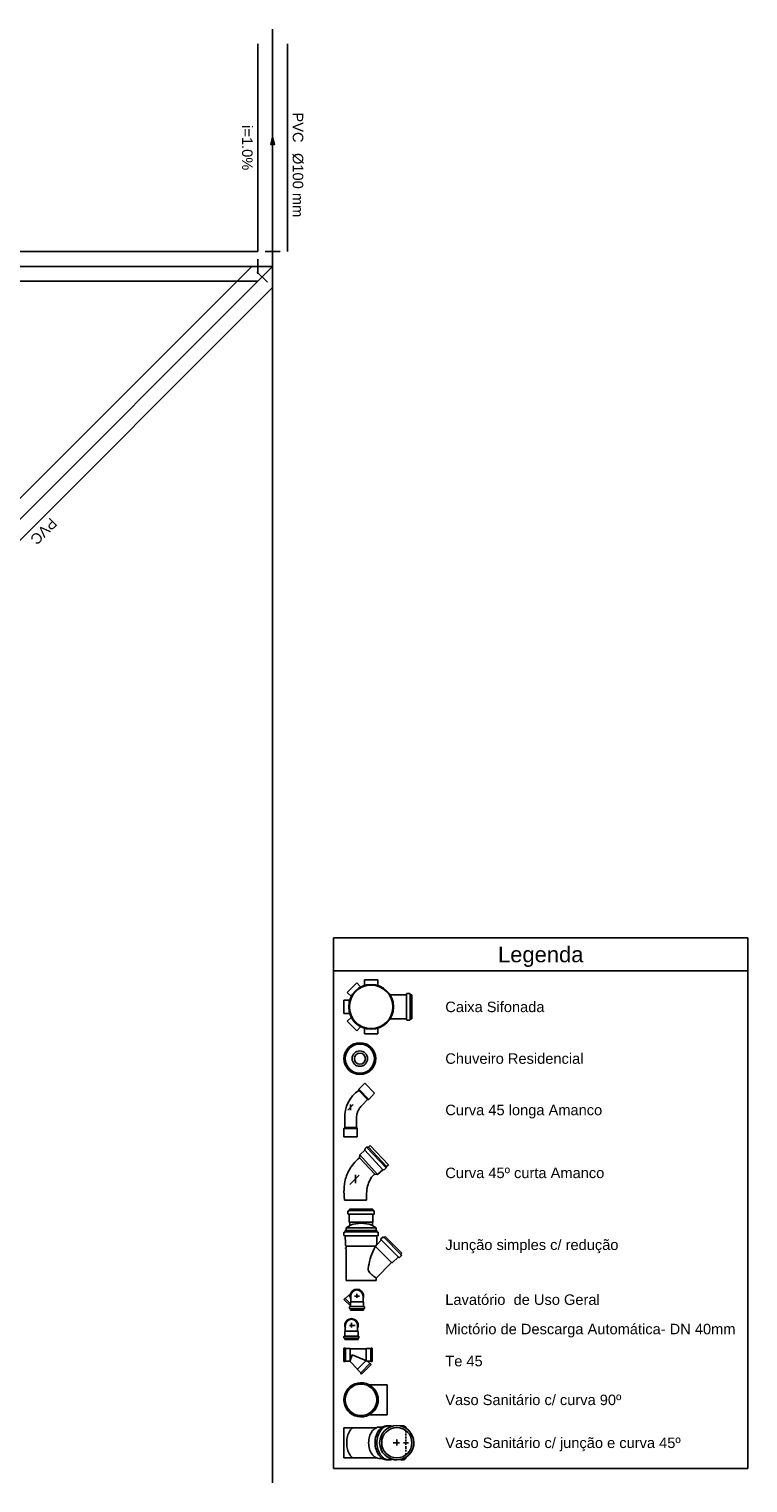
# Model space of a CAD drawing. Header units: metres. Extents: x -81 to 1042, y -541 to 334.
# Tile 9 of 130: x 471 to 480, y -535 to -515. Entities that reach past the tile are written whole.
import ezdxf
from ezdxf.enums import TextEntityAlignment as Align

# ---------------------------------------------------------------- set-up
doc = ezdxf.new("R2010")
doc.units = ezdxf.units.M
for name, color, linetype in [('Arquitetura', 134, 'Continuous'), ('DI-Níveis', 7, 'Continuous'), ('DI-Textos', 7, 'Continuous'), ('DI-Títulos', 3, 'Continuous'), ('Simbolos', 5, 'Continuous'), ('Simbolos_int', 174, 'Continuous'), ('TQ-Conexões_detalhe', 9, 'Continuous'), ('TQ-Sentido_tubo', 9, 'Continuous'), ('TQ-Seção_tubo', 5, 'Continuous'), ('TQ-Textos_tubo', 7, 'Continuous'), ('TQ-Tubos', 3, 'Continuous'), ('TQ-Tubos_detalhe', 3, 'Continuous')]:
    doc.layers.add(name, color=color, linetype=linetype)
doc.styles.add('Arial', font='arial.ttf', dxfattribs={"height": 0.025})

msp = doc.modelspace()

# ---------------------------------------------------------------- linework, layer by layer
at = {"layer": 'Arquitetura'}
msp.add_line((473.888, -535.007), (473.888, -517.301), dxfattribs=at)
at = {"layer": 'DI-Níveis', "linetype": 'Continuous'}
for p, q in [((474.708, -527.658), (480.297, -527.658)), ((474.708, -527.658), (474.708, -534.815)), ((480.297, -527.658), (480.297, -534.815)), ((474.708, -528.105), (480.297, -528.105)), ((474.708, -534.815), (480.297, -534.815))]:
    msp.add_line(p, q, dxfattribs=at)
at = {"layer": 'Simbolos'}
for p, q in [((474.894, -528.394), (475.021, -528.267)), ((474.945, -528.446), (474.894, -528.394)), ((475.073, -528.318), (475.021, -528.267)), ((475.126, -528.223), (475.306, -528.223)), ((475.126, -528.296), (475.126, -528.223)), ((475.306, -528.296), (475.306, -528.223)), ((475.695, -528.415), (475.694, -528.425)), ((475.737, -528.411), (475.699, -528.411)), ((475.741, -528.415), (475.742, -528.425)), ((474.923, -528.499), (474.85, -528.499)), ((474.85, -528.679), (474.85, -528.499)), ((475.69, -528.429), (475.475, -528.429)), ((475.766, -528.429), (475.746, -528.429)), ((475.766, -528.429), (475.766, -528.749)), ((474.923, -528.679), (474.85, -528.679)), ((474.945, -528.732), (474.894, -528.784)), ((475.021, -528.911), (474.894, -528.784)), ((475.69, -528.749), (475.475, -528.749)), ((475.695, -528.763), (475.694, -528.753)), ((475.737, -528.767), (475.699, -528.767)), ((475.741, -528.763), (475.742, -528.753)), ((475.766, -528.749), (475.746, -528.749)), ((475.073, -528.86), (475.021, -528.911)), ((475.126, -528.882), (475.126, -528.955)), ((475.306, -528.955), (475.126, -528.955)), ((475.306, -528.882), (475.306, -528.955)), ((475.051, -529.7), (475.049, -529.715)), ((475.13, -529.618), (475.051, -529.7)), ((475.051, -529.7), (475.184, -529.837)), ((475.13, -529.618), (475.262, -529.755)), ((475.262, -529.755), (475.184, -529.837)), ((474.975, -529.907), (474.903, -529.981)), ((474.939, -529.981), (474.939, -529.907)), ((475.184, -529.837), (475.169, -529.839)), ((474.86, -530.092), (474.86, -530.216)), ((474.86, -530.216), (474.85, -530.228)), ((474.85, -530.228), (474.85, -530.34)), ((475.028, -530.228), (474.85, -530.228)), ((474.85, -530.34), (475.028, -530.34)), ((475.019, -530.216), (475.028, -530.228)), ((475.028, -530.228), (475.028, -530.34)), ((475.13, -530.522), (475.062, -530.585)), ((475.136, -530.499), (475.13, -530.522)), ((475.154, -530.482), (475.136, -530.499)), ((475.179, -530.479), (475.154, -530.482)), ((475.201, -530.458), (475.179, -530.479)), ((475.201, -530.458), (475.448, -530.721)), ((474.935, -530.764), (474.922, -530.785)), ((474.948, -530.744), (474.935, -530.764)), ((474.963, -530.724), (474.948, -530.744)), ((474.979, -530.704), (474.963, -530.724)), ((474.996, -530.684), (474.979, -530.704)), ((475.015, -530.663), (474.996, -530.684)), ((475.036, -530.644), (475.015, -530.663)), ((475.058, -530.624), (475.036, -530.644)), ((475.062, -530.585), (475.058, -530.624)), ((475.396, -530.782), (475.42, -530.759)), ((475.42, -530.759), (475.425, -530.743)), ((475.425, -530.743), (475.448, -530.721)), ((474.863, -530.943), (474.857, -530.981)), ((474.867, -530.924), (474.863, -530.943)), ((474.872, -530.905), (474.867, -530.924)), ((474.878, -530.885), (474.872, -530.905)), ((474.885, -530.865), (474.878, -530.885)), ((474.893, -530.845), (474.885, -530.865)), ((474.901, -530.825), (474.893, -530.845)), ((474.911, -530.805), (474.901, -530.825)), ((474.922, -530.785), (474.911, -530.805)), ((475.029, -530.885), (474.93, -530.984)), ((475.005, -530.967), (475.005, -530.853)), ((475.056, -530.858), (475.029, -530.885)), ((475.182, -530.964), (475.189, -530.945)), ((475.189, -530.945), (475.197, -530.928)), ((475.197, -530.928), (475.206, -530.912)), ((475.206, -530.912), (475.214, -530.898)), ((475.214, -530.898), (475.223, -530.885)), ((475.223, -530.885), (475.232, -530.875)), ((475.232, -530.875), (475.241, -530.866)), ((475.241, -530.866), (475.25, -530.858)), ((475.25, -530.858), (475.254, -530.854)), ((475.254, -530.854), (475.259, -530.85)), ((475.259, -530.85), (475.266, -530.845)), ((475.266, -530.845), (475.304, -530.851)), ((475.304, -530.851), (475.375, -530.785)), ((475.375, -530.785), (475.396, -530.782)), ((474.851, -531.052), (474.85, -531.085)), ((474.85, -531.085), (474.851, -531.116)), ((474.853, -531.017), (474.851, -531.052)), ((474.851, -531.116), (474.852, -531.145)), ((474.852, -531.145), (474.855, -531.197)), ((474.857, -530.981), (474.853, -531.017)), ((475.154, -531.104), (475.156, -531.078)), ((475.154, -531.133), (475.154, -531.104)), ((475.155, -531.162), (475.154, -531.133)), ((475.156, -531.078), (475.159, -531.052)), ((475.159, -531.052), (475.164, -531.028)), ((475.164, -531.028), (475.169, -531.005)), ((475.169, -531.005), (475.175, -530.984)), ((475.175, -530.984), (475.182, -530.964)), ((474.855, -531.197), (475.155, -531.197)), ((474.904, -531.344), (474.904, -531.379)), ((474.919, -531.337), (474.907, -531.34)), ((474.922, -531.315), (474.922, -531.333)), ((474.922, -531.315), (475.24, -531.315)), ((475.155, -531.197), (475.155, -531.162)), ((475.155, -531.192), (475.155, -531.177)), ((475.24, -531.315), (475.24, -531.333)), ((475.243, -531.337), (475.255, -531.34)), ((475.258, -531.344), (475.258, -531.379)), ((474.878, -531.567), (474.937, -531.533)), ((474.917, -531.384), (474.907, -531.383)), ((474.921, -531.388), (474.921, -531.494)), ((474.921, -531.494), (474.929, -531.503)), ((474.929, -531.503), (474.929, -531.537)), ((475.284, -531.567), (475.225, -531.533)), ((475.241, -531.494), (475.233, -531.503)), ((475.233, -531.503), (475.233, -531.537)), ((475.241, -531.388), (475.241, -531.494)), ((475.245, -531.384), (475.255, -531.383)), ((474.85, -531.632), (474.85, -531.669)), ((474.853, -531.628), (474.865, -531.625)), ((474.854, -531.673), (474.864, -531.674)), ((474.868, -531.603), (474.868, -531.621)), ((474.868, -531.603), (475.294, -531.603)), ((474.868, -531.678), (474.868, -531.727)), ((474.868, -531.727), (474.869, -531.728)), ((474.869, -531.728), (474.869, -531.807)), ((474.878, -531.567), (474.878, -531.603)), ((475.284, -531.567), (475.284, -531.603)), ((475.294, -531.727), (475.293, -531.728)), ((475.293, -531.728), (475.293, -531.787)), ((475.294, -531.603), (475.294, -531.621)), ((475.294, -531.678), (475.294, -531.727)), ((475.309, -531.628), (475.297, -531.625)), ((475.308, -531.673), (475.298, -531.674)), ((475.353, -531.736), (475.3, -531.79)), ((475.312, -531.632), (475.312, -531.669)), ((475.319, -531.654), (475.319, -531.654)), ((475.319, -531.654), (475.319, -531.654)), ((475.372, -531.693), (475.347, -531.718)), ((475.353, -531.731), (475.347, -531.723)), ((475.388, -531.699), (475.377, -531.693)), ((475.405, -531.685), (475.393, -531.698)), ((475.405, -531.685), (475.631, -531.911)), ((474.869, -531.807), (474.878, -531.815)), ((474.878, -531.837), (474.872, -531.837)), ((474.872, -531.837), (474.872, -531.849)), ((474.878, -531.849), (474.872, -531.849)), ((474.878, -531.815), (474.878, -531.837)), ((474.878, -531.849), (474.878, -532.279)), ((475.623, -531.944), (475.598, -531.969)), ((475.617, -531.928), (475.623, -531.939)), ((475.631, -531.911), (475.618, -531.923)), ((475.492, -532.037), (475.284, -532.245)), ((475.505, -532.037), (475.492, -532.037)), ((475.58, -531.963), (475.505, -532.037)), ((475.585, -531.963), (475.593, -531.969)), ((475.284, -532.245), (475.284, -532.279)), ((474.85, -532.534), (474.861, -532.522)), ((474.861, -532.522), (474.867, -532.522)), ((474.867, -532.522), (474.909, -532.48)), ((474.909, -532.48), (474.916, -532.48)), ((474.939, -532.457), (474.916, -532.48)), ((474.942, -532.488), (474.942, -532.527)), ((474.942, -532.527), (474.942, -532.564)), ((475.107, -532.488), (475.107, -532.527)), ((475.107, -532.527), (475.107, -532.564)), ((474.85, -532.534), (474.936, -532.62)), ((474.924, -532.654), (474.924, -532.635)), ((474.927, -532.658), (474.933, -532.66)), ((474.928, -532.631), (474.933, -532.631)), ((474.936, -532.57), (474.942, -532.564)), ((474.936, -532.627), (474.936, -532.57)), ((474.936, -532.676), (474.936, -532.664)), ((474.936, -532.676), (475.113, -532.676)), ((475.113, -532.57), (475.107, -532.564)), ((475.113, -532.627), (475.113, -532.57)), ((475.113, -532.676), (475.113, -532.664)), ((475.121, -532.631), (475.116, -532.631)), ((475.122, -532.658), (475.116, -532.66)), ((475.125, -532.654), (475.125, -532.635)), ((474.868, -532.884), (474.868, -532.923)), ((474.868, -532.923), (474.868, -532.961)), ((475.033, -532.884), (475.033, -532.923)), ((475.033, -532.923), (475.033, -532.961)), ((474.85, -533.051), (474.85, -533.032)), ((474.853, -533.055), (474.859, -533.056)), ((474.854, -533.028), (474.859, -533.027)), ((474.862, -532.966), (474.868, -532.961)), ((474.862, -533.023), (474.862, -532.966)), ((474.862, -533.072), (474.862, -533.06)), ((475.039, -533.072), (474.862, -533.072)), ((475.039, -532.966), (475.033, -532.961)), ((475.039, -533.023), (475.039, -532.966)), ((475.039, -533.072), (475.039, -533.06)), ((475.048, -533.055), (475.042, -533.056)), ((475.047, -533.028), (475.043, -533.027)), ((475.051, -533.051), (475.051, -533.032)), ((474.85, -533.19), (474.85, -533.372)), ((474.85, -533.19), (474.866, -533.19)), ((474.866, -533.19), (474.87, -533.194)), ((474.87, -533.194), (474.93, -533.194)), ((474.928, -533.369), (474.958, -533.281)), ((474.93, -533.194), (474.934, -533.199)), ((474.934, -533.199), (475.147, -533.199)), ((475.174, -533.371), (474.958, -533.281)), ((475.152, -533.194), (475.147, -533.199)), ((475.212, -533.194), (475.152, -533.194)), ((475.216, -533.19), (475.212, -533.194)), ((475.232, -533.19), (475.216, -533.19)), ((475.232, -533.19), (475.232, -533.372)), ((474.85, -533.372), (474.866, -533.372)), ((474.866, -533.372), (474.87, -533.368)), ((474.87, -533.368), (474.925, -533.368)), ((475.033, -533.473), (474.931, -533.371)), ((475.033, -533.48), (475.033, -533.473)), ((475.076, -533.522), (475.033, -533.48)), ((475.087, -533.539), (475.216, -533.41)), ((475.199, -533.399), (475.175, -533.375)), ((475.212, -533.368), (475.178, -533.368)), ((475.205, -533.399), (475.199, -533.399)), ((475.216, -533.41), (475.205, -533.399)), ((475.216, -533.372), (475.212, -533.368)), ((475.232, -533.372), (475.216, -533.372)), ((475.076, -533.528), (475.076, -533.522)), ((475.087, -533.539), (475.076, -533.528)), ((475.43, -533.684), (475.189, -533.684)), ((475.43, -534.09), (475.189, -534.09)), ((475.289, -534.263), (474.85, -534.263)), ((475.369, -534.254), (475.332, -534.254)), ((475.373, -534.252), (475.369, -534.254)), ((475.432, -534.236), (475.457, -534.236)), ((475.615, -534.239), (475.615, -534.242)), ((475.657, -534.236), (475.619, -534.236)), ((475.619, -534.24), (475.619, -534.243)), ((475.657, -534.24), (475.657, -534.256)), ((475.661, -534.239), (475.664, -534.25)), ((475.686, -534.253), (475.668, -534.253)), ((475.686, -534.253), (475.686, -534.271)), ((475.289, -534.669), (474.85, -534.669)), ((475.369, -534.678), (475.332, -534.678)), ((475.373, -534.681), (475.369, -534.678)), ((475.657, -534.676), (475.657, -534.693)), ((475.661, -534.694), (475.664, -534.682)), ((475.686, -534.679), (475.668, -534.679)), ((475.686, -534.661), (475.686, -534.679)), ((475.432, -534.697), (475.457, -534.697)), ((475.615, -534.693), (475.615, -534.69)), ((475.619, -534.689), (475.619, -534.693)), ((475.657, -534.697), (475.619, -534.697))]:
    msp.add_line(p, q, dxfattribs=at)
msp.add_lwpolyline([(475.169, -529.839), (475.099, -529.908), (475.089, -529.919), (475.075, -529.934), (475.067, -529.945), (475.059, -529.956), (475.054, -529.965), (475.049, -529.972), (475.041, -529.989), (475.037, -529.996), (475.034, -530.004), (475.033, -530.009), (475.032, -530.013), (475.029, -530.022), (475.024, -530.037), (475.024, -530.041), (475.023, -530.046), (475.022, -530.051), (475.02, -530.067), (475.02, -530.072), (475.019, -530.082), (475.019, -530.088), (475.019, -530.094), (475.019, -530.216)], dxfattribs=at)
for centre, radius in [((475.216, -528.589), 0.302), ((475.064, -529.287), 0.214), ((475.064, -529.287), 0.104), ((475.562, -534.466), 0.204)]:
    msp.add_circle(centre, radius, dxfattribs=at)
for centre, radius, start, end in [((475.077, -528.314), 0.006, 225, 296.839), ((475.12, -528.296), 0.006, 288.161, 0), ((475.312, -528.296), 0.006, 180, 251.839), ((475.699, -528.415), 0.004, 90, 175), ((475.737, -528.415), 0.004, 5, 90), ((474.923, -528.493), 0.006, 270, 341.839), ((474.941, -528.45), 0.006, 333.161, 45), ((475.475, -528.423), 0.006, 212.613, 270), ((475.69, -528.425), 0.004, 270, 355), ((475.746, -528.425), 0.004, 185, 270), ((474.923, -528.685), 0.006, 18.161, 90), ((474.941, -528.728), 0.006, 315, 26.839), ((475.475, -528.755), 0.006, 90, 147.3871), ((475.69, -528.753), 0.004, 5, 90), ((475.699, -528.763), 0.004, 185, 270), ((475.737, -528.763), 0.004, 270, 355), ((475.746, -528.753), 0.004, 90, 175), ((475.077, -528.864), 0.006, 63.161, 135), ((475.12, -528.882), 0.006, 0, 71.839), ((475.312, -528.882), 0.006, 108.161, 180), ((475.308, -530.081), 0.449, 125.328, 181.4173), ((474.908, -531.344), 0.004, 105, 180), ((474.918, -531.333), 0.004, 285, 0), ((475.244, -531.333), 0.004, 180, 255), ((475.254, -531.344), 0.004, 0, 75), ((474.908, -531.379), 0.004, 180, 265), ((474.917, -531.388), 0.004, 0, 85), ((475.081, -531.916), 0.41, 69.456, 110.544), ((475.245, -531.388), 0.004, 95, 180), ((475.254, -531.379), 0.004, 275, 0), ((474.854, -531.632), 0.004, 105, 180), ((474.854, -531.669), 0.004, 180, 265), ((474.864, -531.678), 0.004, 0, 85), ((474.864, -531.621), 0.004, 285, 0), ((475.298, -531.621), 0.004, 180, 255), ((475.298, -531.678), 0.004, 95, 180), ((475.308, -531.669), 0.004, 275, 0), ((475.308, -531.632), 0.004, 0, 75), ((475.35, -531.721), 0.004, 135, 220), ((475.35, -531.734), 0.004, 315, 40), ((475.375, -531.696), 0.004, 60, 135), ((475.39, -531.695), 0.004, 240, 315), ((476.01, -532.225), 0.841, 154.373, 163.588), ((475.687, -532.07), 0.483, 144.468, 154.373), ((475.297, -531.787), 0.004, 180, 315), ((475.621, -531.926), 0.004, 135, 210), ((475.62, -531.941), 0.004, 315, 30), ((476.009, -532.214), 0.837, 164.329, 173.568), ((475.492, -532.126), 0.315, 178.842, 182.25), ((475.203, -532.135), 0.0253, 187.816, 208.933), ((475.582, -531.966), 0.004, 50, 135), ((475.595, -531.966), 0.004, 230, 315), ((475.367, -532.041), 0.215, 209.746, 228.17), ((475.53, -531.847), 0.468, 229.113, 238.264), ((475.767, -531.494), 0.893, 237.202, 237.24), ((475.024, -532.488), 0.0823, 0, 180), ((474.928, -532.635), 0.004, 95, 180), ((474.928, -532.654), 0.004, 180, 255), ((474.932, -532.627), 0.004, 275, 0), ((474.932, -532.664), 0.004, 0, 75), ((475.117, -532.627), 0.004, 180, 265), ((475.117, -532.664), 0.004, 105, 180), ((475.121, -532.635), 0.004, 0, 85), ((475.121, -532.654), 0.004, 285, 0), ((474.951, -532.884), 0.0823, 0, 180), ((474.854, -533.032), 0.004, 95, 180), ((474.854, -533.051), 0.004, 180, 255), ((474.858, -533.023), 0.004, 275, 0), ((474.858, -533.06), 0.004, 0, 75), ((475.043, -533.023), 0.004, 180, 265), ((475.043, -533.06), 0.004, 105, 180), ((475.047, -533.032), 0.004, 0, 85), ((475.047, -533.051), 0.004, 285, 0), ((474.925, -533.376), 0.008, 45, 90), ((475.178, -533.372), 0.004, 90, 225), ((475.08, -533.887), 0.231, 61.785, 298.215), ((475.08, -533.887), 0.231, 298.215, 61.785), ((475.087, -534.412), 0.191, 135.3316, 157.7336), ((474.995, -534.313), 0.0563, 116.4901, 140.3483), ((475.361, -534.412), 0.166, 120.3612, 144.7356), ((475.332, -534.362), 0.108, 90, 120.3612), ((475.489, -534.407), 0.18, 120.3612, 144.7356), ((475.432, -534.353), 0.117, 90, 120.3612), ((475.457, -534.353), 0.117, 90, 120.3612), ((475.562, -534.466), 0.231, 240.4977, 119.964), ((475.457, -534.353), 0.117, 68.4189, 90), ((475.619, -534.24), 0.004, 90, 175), ((475.657, -534.24), 0.004, 15, 90), ((475.668, -534.249), 0.004, 195, 270), ((475.252, -534.479), 0.369, 157.7336, 170.3743), ((475.513, -534.453), 0.626, 176.7811, 181.2252), ((475.513, -534.48), 0.626, 178.7748, 183.2189), ((475.481, -534.466), 0.299, 163.675, 180), ((475.481, -534.466), 0.299, 180, 196.325), ((475.407, -534.445), 0.223, 144.7356, 163.675), ((475.619, -534.466), 0.325, 163.675, 180), ((475.619, -534.466), 0.325, 180, 196.325), ((475.54, -534.443), 0.242, 144.7356, 163.675), ((475.252, -534.453), 0.369, 189.6257, 202.2664), ((475.087, -534.52), 0.191, 202.2664, 224.6684), ((474.995, -534.619), 0.0563, 219.6517, 243.51), ((475.407, -534.488), 0.223, 196.325, 215.2644), ((475.361, -534.52), 0.166, 215.2644, 239.6388), ((475.332, -534.57), 0.108, 239.6388, 270), ((475.54, -534.489), 0.242, 196.325, 215.2644), ((475.489, -534.525), 0.18, 215.2644, 239.6388), ((475.432, -534.58), 0.117, 239.6388, 270), ((475.457, -534.58), 0.117, 239.6388, 270), ((475.668, -534.683), 0.004, 90, 165), ((475.457, -534.58), 0.117, 270, 291.846), ((475.619, -534.693), 0.004, 185, 270), ((475.657, -534.693), 0.004, 270, 345)]:
    msp.add_arc(centre, radius, start, end, dxfattribs=at)
at = {"layer": 'Simbolos_int'}
for p, q in [((475.694, -528.749), (475.694, -528.429)), ((475.742, -528.749), (475.742, -528.429)), ((475.13, -530.522), (475.375, -530.785)), ((475.154, -530.482), (475.42, -530.759)), ((475.179, -530.479), (475.425, -530.743)), ((475.058, -530.624), (475.266, -530.845)), ((475.062, -530.585), (475.304, -530.851)), ((474.922, -531.336), (475.24, -531.336)), ((474.921, -531.494), (475.241, -531.494)), ((474.922, -531.384), (475.24, -531.384)), ((474.868, -531.624), (475.294, -531.624)), ((474.868, -531.675), (475.294, -531.675)), ((474.878, -531.567), (475.284, -531.567)), ((475.356, -531.735), (475.581, -531.96)), ((475.39, -531.7), (475.616, -531.926)), ((475.277, -531.815), (474.878, -531.815)), ((475.274, -531.819), (475.492, -532.037)), ((475.284, -532.279), (474.878, -532.279)), ((474.867, -532.522), (474.936, -532.592)), ((474.916, -532.48), (474.934, -532.498)), ((474.991, -532.488), (475.06, -532.488)), ((475.024, -532.456), (475.024, -532.514)), ((475.113, -532.63), (474.936, -532.63)), ((475.113, -532.66), (474.936, -532.66)), ((475.107, -532.564), (474.942, -532.564)), ((474.924, -532.884), (474.999, -532.884)), ((474.951, -532.912), (474.951, -532.85)), ((474.862, -533.027), (475.039, -533.027)), ((474.862, -533.057), (475.039, -533.057)), ((474.868, -532.961), (475.033, -532.961)), ((474.87, -533.194), (474.87, -533.368)), ((474.934, -533.199), (474.934, -533.35)), ((475.147, -533.199), (475.147, -533.359)), ((475.212, -533.194), (475.212, -533.368)), ((475.033, -533.473), (475.147, -533.359)), ((475.076, -533.522), (475.199, -533.399)), ((475.43, -534.09), (475.43, -533.684)), ((474.85, -534.263), (474.85, -534.669)), ((475.665, -534.253), (475.665, -534.26)), ((475.562, -534.466), (475.515, -534.466)), ((475.562, -534.466), (475.562, -534.421)), ((475.562, -534.466), (475.562, -534.502)), ((475.562, -534.466), (475.6, -534.466)), ((475.653, -534.466), (475.719, -534.466)), ((475.685, -534.304), (475.685, -534.327)), ((475.685, -534.34), (475.685, -534.368)), ((475.685, -534.38), (475.685, -534.407)), ((475.685, -534.422), (475.685, -534.451)), ((475.685, -534.464), (475.685, -534.493)), ((475.665, -534.672), (475.665, -534.679)), ((475.685, -534.513), (475.685, -534.546)), ((475.685, -534.56), (475.685, -534.584)), ((475.685, -534.604), (475.685, -534.629))]:
    msp.add_line(p, q, dxfattribs=at)
at = {"layer": 'Simbolos_int', "linetype": 'Continuous'}
for p, q in [((475.169, -529.839), (475.049, -529.715)), ((475.019, -530.216), (474.86, -530.216))]:
    msp.add_line(p, q, dxfattribs=at)
at = {"layer": 'Simbolos_int'}
for centre, radius in [((475.216, -528.589), 0.294), ((475.064, -529.287), 0.197), ((475.064, -529.287), 0.074), ((475.08, -533.887), 0.213), ((475.562, -534.466), 0.231)]:
    msp.add_circle(centre, radius, dxfattribs=at)
for centre, radius, start, end in [((475.024, -532.488), 0.0912, 334.6232, 205.3768), ((475.024, -532.488), 0.0912, 334.6232, 160.3768), ((474.951, -532.884), 0.0912, 334.6232, 205.3768), ((475.464, -534.407), 0.18, 121.9167, 144.7356), ((475.594, -534.466), 0.325, 163.675, 180), ((475.594, -534.466), 0.325, 180, 196.325), ((475.515, -534.443), 0.242, 144.7356, 163.675), ((475.515, -534.489), 0.242, 196.325, 215.2644), ((475.464, -534.525), 0.18, 215.2644, 238.0833)]:
    msp.add_arc(centre, radius, start, end, dxfattribs=at)
at = {"layer": 'TQ-Conexões_detalhe', "linetype": 'Continuous'}
for p, q in [((473.988, -518.407), (473.788, -518.407)), ((473.888, -518.607), (473.888, -518.407)), ((473.688, -518.507), (473.688, -518.707)), ((473.888, -518.607), (473.688, -518.607)), ((473.888, -518.607), (473.747, -518.749)), ((473.818, -518.819), (473.676, -518.678))]:
    msp.add_line(p, q, dxfattribs=at)
at = {"layer": 'TQ-Sentido_tubo'}
msp.add_lwpolyline([(473.888, -516.866), (473.862, -516.963), (473.914, -516.963)], close=True, dxfattribs=at)
msp.add_lwpolyline([(473.888, -517.148), (473.888, -516.866)], dxfattribs=at)
at = {"layer": 'TQ-Seção_tubo'}
for p, q in [((473.688, -518.407), (473.688, -515.607)), ((474.088, -518.407), (474.088, -515.607)), ((466.851, -518.407), (473.688, -518.407)), ((466.733, -525.479), (473.605, -518.607)), ((466.851, -518.807), (473.688, -518.807)), ((467.016, -525.762), (473.888, -518.89))]:
    msp.add_line(p, q, dxfattribs=at)
at = {"layer": 'TQ-Tubos', "linetype": 'Continuous'}
msp.add_line((473.888, -518.607), (473.888, -515.407), dxfattribs=at)
at = {"layer": 'TQ-Tubos_detalhe', "linetype": 'Continuous'}
for p in [(466.139, -518.607), (466.844, -525.652)]:
    msp.add_line(p, (473.888, -518.607), dxfattribs=at)

# ---------------------------------------------------------------- texts
at = {"layer": 'DI-Textos', "style": 'Arial'}
for s, p in [('Caixa Sifonada', (476.216, -528.66)), ('Chuveiro Residencial', (476.216, -529.357)), ('Curva 45 longa Amanco', (476.216, -530.05)), ('Curva 45º curta Amanco', (476.216, -530.898)), ('Junção simples c/ redução', (476.216, -531.867)), ('Lavatório  de Uso Geral', (476.216, -532.607)), ('Mictório de Descarga Automática- DN 40mm', (476.216, -533.003)), ('Te 45', (476.216, -533.435)), ('Vaso Sanitário c/ curva 90º', (476.216, -533.958)), ('Vaso Sanitário c/ junção e curva 45º', (476.216, -534.537))]:
    msp.add_text(s, height=0.1412, dxfattribs=at).set_placement(p)
at = {"layer": 'DI-Títulos', "style": 'Arial'}
msp.add_text('Legenda', height=0.2118, dxfattribs=at).set_placement((477.503, -527.988), align=Align.CENTER)
at = {"layer": 'TQ-Textos_tubo', "style": 'Arial'}
for rotation, p in [(270, (474.159, -516.937)), (225, (470.607, -522.271))]:
    msp.add_text('PVC', height=0.1412, rotation=rotation, dxfattribs=at).set_placement(p, align=Align.RIGHT)
msp.add_text('i=1.0%', height=0.1412, rotation=270, dxfattribs=at).set_placement((473.476, -517.007), align=Align.CENTER)
msp.add_text('%%c100 mm', height=0.1412, rotation=270, dxfattribs=at).set_placement((474.159, -517.078))

doc.saveas('drawing.dxf')
